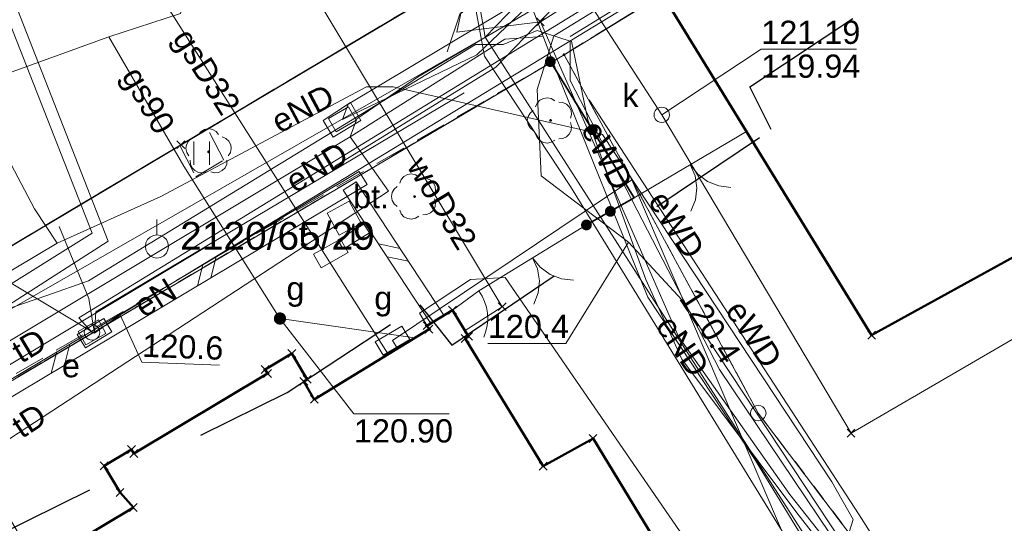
# Model space of a CAD drawing. Extents: x 6472695 to 6473494, y 5822279 to 5823456.
# Tile 20 of 49: x 6472977 to 6473009, y 5822616 to 5822632. Entities that reach past the tile are written whole.
import ezdxf
from ezdxf.enums import TextEntityAlignment as Align

# ---------------------------------------------------------------- set-up
doc = ezdxf.new("R2010")
doc.units = 0
for name, pattern in [('PRZER1-1', [1, 0.5, -0.5]), ('PRZER2-1', [1.5, 1, -0.5]), ('PRZER3-1', [2, 1.5, -0.5])]:
    doc.linetypes.add(name, pattern=pattern)
doc.layers.get('0').update_dxf_attribs({"color": 253, "linetype": 'CONTINUOUS'})
for name, color, linetype, lineweight in [('EGBU', 253, 'CONTINUOUS', 50), ('EGDE', 253, 'CONTINUOUS', 18), ('EGPG', 253, 'CONTINUOUS', 18), ('EGUG', 253, 'CONTINUOUS', 18), ('GSPPPK', 253, 'CONTINUOUS', 18), ('GSPPPK_O', 253, 'CONTINUOUS', 18), ('GSPPRB', 253, 'CONTINUOUS', 18), ('GUPPRZ_O', 253, 'CONTINUOUS', 18), ('OTDN', 253, 'CONTINUOUS', 18), ('OTKC', 253, 'CONTINUOUS', 18), ('OTKJ', 7, 'CONTINUOUS', 30), ('OTKK', 7, 'CONTINUOUS', 30), ('OTKU', 253, 'CONTINUOUS', 18), ('OTKU_O', 253, 'CONTINUOUS', 18), ('OTOB', 253, 'CONTINUOUS', 18), ('OTOF', 253, 'CONTINUOUS', 18), ('OTOO', 253, 'CONTINUOUS', 35), ('OTZL', 253, 'CONTINUOUS', 18), ('OTZT', 253, 'CONTINUOUS', 18), ('SUEP', 253, 'CONTINUOUS', 18), ('SUEP_O', 253, 'CONTINUOUS', 18), ('SUES', 253, 'CONTINUOUS', 18), ('SUES_O', 253, 'CONTINUOUS', 18), ('SUGP', 253, 'CONTINUOUS', 18), ('SUGP_O', 253, 'CONTINUOUS', 18), ('SUGS', 253, 'CONTINUOUS', 18), ('SUGS_O', 253, 'CONTINUOUS', 18), ('SUGW', 253, 'CONTINUOUS', 18), ('SUGW_O', 253, 'CONTINUOUS', 18), ('SUKP', 253, 'CONTINUOUS', 18), ('SUKS', 253, 'CONTINUOUS', 18), ('SUKS_O', 253, 'CONTINUOUS', 18), ('SUPK', 253, 'CONTINUOUS', 18), ('SUPW', 253, 'CONTINUOUS', 18), ('SUTP', 253, 'CONTINUOUS', 18), ('SUTP_O', 253, 'CONTINUOUS', 18), ('SUTS', 253, 'CONTINUOUS', 18), ('SUTS_O', 253, 'CONTINUOUS', 18), ('SUWP', 253, 'CONTINUOUS', 18), ('SUWP_O', 253, 'CONTINUOUS', 18)]:
    doc.layers.add(name, color=color, linetype=linetype, lineweight=lineweight)
doc.styles.add('Arial', font='Arial')

# ---------------------------------------------------------------- blocks, each defined once
blk = doc.blocks.new('D_GSPPPK1')
at = {"color": 0}
blk.add_lwpolyline([(0, 0.875), (0, 0.375)], dxfattribs=at)
blk.add_lwpolyline([(0, 0.375), (0.115881, 0.356646), (0.220419, 0.303381), (0.303381, 0.220419), (0.356646, 0.115881), (0.375, 0), (0.356646, -0.115881), (0.303381, -0.220419), (0.220419, -0.303381), (0.115881, -0.356646), (0, -0.375), (-0.115881, -0.356646), (-0.220419, -0.303381), (-0.303381, -0.220419), (-0.356646, -0.115881), (-0.375, 0), (-0.356646, 0.115881), (-0.303381, 0.220419), (-0.220419, 0.303381), (-0.115881, 0.356646)], close=True, dxfattribs=at)
blk = doc.blocks.new('D_GSPPRB0')
at = {"color": 0, "lineweight": 18}
for points in [[(-0.12726, -0.12726), (0.12726, 0.12726)], [(-0.12726, 0.12726), (0.12726, -0.12726)]]:
    blk.add_lwpolyline(points, dxfattribs=at)
blk = doc.blocks.new('D_GUPGZA1')
blk.add_hatch(color=0).paths.add_polyline_path([(-0.2, 0), (-0.193185, -0.051764), (-0.173205, -0.1), (-0.141421, -0.141421), (-0.1, -0.173205), (-0.051764, -0.193185), (0, -0.2), (0.051764, -0.193185), (0.1, -0.173205), (0.141421, -0.141421), (0.173205, -0.1), (0.193185, -0.051764), (0.2, 0), (0.193185, 0.051764), (0.173205, 0.1), (0.141421, 0.141421), (0.1, 0.173205), (0.051764, 0.193185), (0, 0.2), (-0.051764, 0.193185), (-0.1, 0.173205), (-0.141421, 0.141421), (-0.173205, 0.1), (-0.193185, 0.051764)])
blk = doc.blocks.new('D_GSPRDL1')
blk.add_hatch(color=0).paths.add_polyline_path([(0, -0.045), (0.013906, -0.042798), (0.02645, -0.036406), (0.036406, -0.02645), (0.042798, -0.013906), (0.045, 0), (0.042798, 0.013906), (0.036406, 0.02645), (0.02645, 0.036406), (0.013906, 0.042798), (0, 0.045), (-0.013906, 0.042798), (-0.02645, 0.036406), (-0.036406, 0.02645), (-0.042798, 0.013906), (-0.045, 0), (-0.042798, -0.013906), (-0.036406, -0.02645), (-0.02645, -0.036406), (-0.013906, -0.042798)])
at = {"color": 0}
for points in [[(-0.324277, 0.563333), (-0.240553, 0.662679), (-0.127956, 0.727494), (0, 0.75), (0.127956, 0.727494), (0.240553, 0.662679), (0.324277, 0.563333)], [(-0.635969, -0.134326), (-0.70458, -0.024001), (-0.731429, 0.103115), (-0.713292, 0.231763), (-0.652348, 0.346501), (-0.55591, 0.433559), (-0.435555, 0.482485)], [(0.435555, 0.482485), (0.55591, 0.433559), (0.652348, 0.346501), (0.713292, 0.231763), (0.731429, 0.103115), (0.70458, -0.024001), (0.635969, -0.134326)], [(-0.068773, -0.646351), (-0.194901, -0.677512), (-0.324092, -0.663766), (-0.440839, -0.606763), (-0.531129, -0.513345), (-0.584125, -0.394725), (-0.593465, -0.265141)], [(0.593465, -0.265141), (0.584125, -0.394725), (0.531129, -0.513345), (0.440839, -0.606763), (0.324092, -0.663766), (0.194901, -0.677512), (0.068773, -0.646351)]]:
    blk.add_lwpolyline(points, dxfattribs=at)
blk = doc.blocks.new('D_GUPKSD1_1')
at = {"color": 0}
blk.add_lwpolyline([(0, 0.25), (0.064705, 0.241481), (0.125, 0.216506), (0.176777, 0.176777), (0.216506, 0.125), (0.241481, 0.064705), (0.25, 0), (0.241481, -0.064705), (0.216506, -0.125), (0.176777, -0.176777), (0.125, -0.216506), (0.064705, -0.241481), (0, -0.25), (-0.064705, -0.241481), (-0.125, -0.216506), (-0.176777, -0.176777), (-0.216506, -0.125), (-0.241481, -0.064705), (-0.25, 0), (-0.241481, 0.064705), (-0.216506, 0.125), (-0.176777, 0.176777), (-0.125, 0.216506), (-0.064705, 0.241481)], close=True, dxfattribs=at)
blk = doc.blocks.new('D_GUPIWZ1_3')
at = {"color": 0}
blk.add_lwpolyline([(0.375, -0.25), (-0.375, -0.25), (-0.375, 0.25), (0.375, 0.25)], close=True, dxfattribs=at)
blk = doc.blocks.new('D_GUPIKP1_1')
at = {"color": 0}
blk.add_lwpolyline([(0, 0.25), (0.064705, 0.241481), (0.125, 0.216506), (0.176777, 0.176777), (0.216506, 0.125), (0.241481, 0.064705), (0.25, 0), (0.241481, -0.064705), (0.216506, -0.125), (0.176777, -0.176777), (0.125, -0.216506), (0.064705, -0.241481), (0, -0.25), (-0.064705, -0.241481), (-0.125, -0.216506), (-0.176777, -0.176777), (-0.216506, -0.125), (-0.241481, -0.064705), (-0.25, 0), (-0.241481, 0.064705), (-0.216506, 0.125), (-0.176777, 0.176777), (-0.125, 0.216506), (-0.064705, 0.241481)], close=True, dxfattribs=at)
blk = doc.blocks.new('D_GUPESE1')
at = {"color": 0}
blk.add_lwpolyline([(-0.5, -0.25), (-0.5, 0.25), (0.5, 0.25), (0.5, -0.25)], close=True, dxfattribs=at)
blk = doc.blocks.new('D_GEPPGD1_2')
blk.add_hatch(color=0).paths.add_polyline_path([(0, -0.045), (0.013906, -0.042798), (0.02645, -0.036406), (0.036406, -0.02645), (0.042798, -0.013906), (0.045, 0), (0.042798, 0.013906), (0.036406, 0.02645), (0.02645, 0.036406), (0.013906, 0.042798), (0, 0.045), (-0.013906, 0.042798), (-0.02645, 0.036406), (-0.036406, 0.02645), (-0.042798, 0.013906), (-0.045, 0), (-0.042798, -0.013906), (-0.036406, -0.02645), (-0.02645, -0.036406), (-0.013906, -0.042798)])
blk = doc.blocks.new('D_GEPPGD1_1')
at = {"color": 0}
blk.add_lwpolyline([(0, 0.25), (0.077254, 0.237764), (0.146946, 0.202254), (0.202254, 0.146946), (0.237764, 0.077254), (0.25, 0), (0.237764, -0.077254), (0.202254, -0.146946), (0.146946, -0.202254), (0.077254, -0.237764), (0, -0.25), (-0.077254, -0.237764), (-0.146946, -0.202254), (-0.202254, -0.146946), (-0.237764, -0.077254), (-0.25, 0), (-0.237764, 0.077254), (-0.202254, 0.146946), (-0.146946, 0.202254), (-0.077254, 0.237764)], close=True, dxfattribs=at)
blk = doc.blocks.new('D_GUPTSZ1')
at = {"color": 0}
blk.add_lwpolyline([(-0.5, -0.25), (-0.5, 0.25), (0.5, 0.25), (0.5, -0.25)], close=True, dxfattribs=at)
blk = doc.blocks.new('D_GUPGSG1')
at = {"color": 0}
blk.add_lwpolyline([(-0.5, -0.25), (-0.5, 0.25), (0.5, 0.25), (0.5, -0.25)], close=True, dxfattribs=at)
blk = doc.blocks.new('D_ODTN_1')
at = {"color": 0}
for points in [[(-0.5, -0.25), (0, 0.25)], [(0, -0.25), (0.5, 0.25)]]:
    blk.add_lwpolyline(points, dxfattribs=at)
blk = doc.blocks.new('D_GSLDSO2')
at = {"color": 0}
blk.add_lwpolyline([(0, 0.25), (0, -0.25)], dxfattribs=at)
blk = doc.blocks.new('D_GSLKFU1')
at = {"color": 0}
blk.add_lwpolyline([(0, 0), (-0.012833, -0.195789), (-0.051111, -0.388229), (-0.114181, -0.574025), (-0.200962, -0.75), (-0.30997, -0.913142), (-0.43934, -1.06066), (-0.586858, -1.19003), (-0.75, -1.299038)], dxfattribs=at)
blk = doc.blocks.new('D_GSLKBR1')
at = {"color": 0}
for points in [[(1.299038, 0.75), (1.06066, 0.43934), (0.75, 0.200962), (0.388229, 0.051111), (0, 0)], [(0, 0), (0.388229, -0.051111), (0.75, -0.200962), (1.06066, -0.43934), (1.299038, -0.75)]]:
    blk.add_lwpolyline(points, dxfattribs=at)
blk = doc.blocks.new('D_KOLO')
blk.add_hatch(color=0).paths.add_polyline_path([(-0.175, 0), (-0.169037, -0.045293), (-0.151554, -0.0875), (-0.123744, -0.123744), (-0.0875, -0.151554), (-0.045293, -0.169037), (0, -0.175), (0.045293, -0.169037), (0.0875, -0.151554), (0.123744, -0.123744), (0.151554, -0.0875), (0.169037, -0.045293), (0.175, 0), (0.169037, 0.045293), (0.151554, 0.0875), (0.123744, 0.123744), (0.0875, 0.151554), (0.045293, 0.169037), (0, 0.175), (-0.045293, 0.169037), (-0.0875, 0.151554), (-0.123744, 0.123744), (-0.151554, 0.0875), (-0.169037, 0.045293)])
blk = doc.blocks.new('D_GSLKOG1')
blk.add_hatch(color=0).paths.add_polyline_path([(-0.175, 0), (-0.169037, -0.045293), (-0.151554, -0.0875), (-0.123744, -0.123744), (-0.0875, -0.151554), (-0.045293, -0.169037), (0, -0.175), (0.045293, -0.169037), (0.0875, -0.151554), (0.123744, -0.123744), (0.151554, -0.0875), (0.169037, -0.045293), (0.175, 0), (0.169037, 0.045293), (0.151554, 0.0875), (0.123744, 0.123744), (0.0875, 0.151554), (0.045293, 0.169037), (0, 0.175), (-0.045293, 0.169037), (-0.0875, 0.151554), (-0.123744, 0.123744), (-0.151554, 0.0875), (-0.169037, 0.045293)])
blk = doc.blocks.new('D_GSSUTR1')
at = {"color": 0}
for points in [[(-0.25666, 0.36165), (-0.25666, -0.38835)], [(0.24334, -0.38835), (0.24334, 0.36165)]]:
    blk.add_lwpolyline(points, dxfattribs=at)

msp = doc.modelspace()

# ---------------------------------------------------------------- linework, layer by layer
at = {"linetype": 'PRZER1-1', "ltscale": 8}
msp.add_lwpolyline([(6472867.427, 5822584.768), (6472899.009, 5822582.347), (6472904.485, 5822578.253), (6472918.602, 5822584.949), (6472931.947, 5822596.048), (6472961.416, 5822608.307), (6472985.727, 5822620.307), (6472990.013, 5822623.143), (6472991.048, 5822621.843), (6473001.374, 5822628.822), (6473000.679, 5822630.199), (6473029.761, 5822649.439)], dxfattribs=at)
at = {"layer": 'EGBU', "linetype": 'Continuous'}
for points in [[(6473009.863, 5822625.051), (6473004.621, 5822622.162), (6472998.113, 5822632.757), (6473009.364, 5822639.678)], [(6472977.014, 5822614.35), (6472980.754, 5822616.592), (6472980.323, 5822617.079), (6472979.809, 5822617.937), (6472980.694, 5822618.467), (6472980.771, 5822618.339), (6472985.094, 5822620.926), (6472985.017, 5822621.054), (6472985.876, 5822621.569), (6472986.374, 5822620.736), (6472986.263, 5822620.67), (6472986.603, 5822620.089), (6472990.313, 5822622.36), (6472990.245, 5822622.471), (6472991.072, 5822622.977), (6472991.593, 5822622.127), (6472991.482, 5822622.059), (6472994, 5822617.929), (6472995.613, 5822618.82), (6472999.564, 5822612.327)]]:
    msp.add_lwpolyline(points, dxfattribs=at)
at = {"layer": 'EGDE', "linetype": 'Continuous'}
msp.add_lwpolyline([(6473011.915, 5822641.833), (6472997.849, 5822633.187), (6472994.678, 5822631.238), (6472973.906, 5822618.979), (6472973.831, 5822619.097), (6472968.751, 5822616.055), (6472942.484, 5822600.286), (6472971.555, 5822639.699), (6472993.586, 5822651.164), (6472997.964, 5822653.729), (6473019.754, 5822666.385)], dxfattribs=at)
for points in [[(6473047.62, 5822580.098), (6473029.307, 5822589.73), (6473028.6, 5822588.997), (6473019.37, 5822598.142), (6473009.691, 5822608.108), (6473000.956, 5822619.644), (6472994.678, 5822631.238), (6472997.849, 5822633.187), (6473011.915, 5822641.833), (6473014.388, 5822643.352), (6473018.921, 5822636.103), (6473033.656, 5822624.208), (6473033.738, 5822624.308), (6473042.298, 5822616.984), (6473064.637, 5822606.669), (6473061.191, 5822599.206)], [(6472994.678, 5822631.238), (6473000.956, 5822619.644), (6473009.691, 5822608.108), (6473019.37, 5822598.142), (6473013.14, 5822591.87), (6473003.92, 5822581.7), (6472999.145, 5822576.885), (6472995.821, 5822580.213), (6472989.532, 5822585.718), (6472987.77, 5822588.918), (6472982.779, 5822595.159), (6472980.207, 5822598.39), (6472968.751, 5822616.055), (6472973.831, 5822619.097), (6472973.906, 5822618.979)]]:
    msp.add_lwpolyline(points, close=True, dxfattribs=at)
at = {"layer": 'EGUG', "linetype": 'PRZER1-1'}
for points in [[(6473108.815, 5822608.08), (6473084.61, 5822634.23), (6473083.23, 5822635.73), (6473071.09, 5822649), (6473055.67, 5822666.2), (6473053.34, 5822666.7), (6473035.52, 5822656.15), (6473025.087, 5822649.737), (6473014.388, 5822643.352), (6473011.915, 5822641.833), (6472997.849, 5822633.187), (6472994.678, 5822631.238), (6472973.906, 5822618.979), (6472973.831, 5822619.097), (6472968.751, 5822616.055), (6472942.484, 5822600.286), (6472934.635, 5822590.138), (6472910.451, 5822558.58), (6472910.149, 5822558.143), (6472910.21, 5822557.985), (6472886.117, 5822525.173)], [(6473010.104, 5822565.909), (6472999.145, 5822576.885), (6472995.821, 5822580.213), (6472989.532, 5822585.718), (6472987.77, 5822588.918), (6472982.779, 5822595.159), (6472980.207, 5822598.39), (6472968.751, 5822616.055), (6472973.831, 5822619.097), (6472973.906, 5822618.979), (6472994.678, 5822631.238), (6473000.956, 5822619.644), (6473009.691, 5822608.108)]]:
    msp.add_lwpolyline(points, dxfattribs=at)
msp.add_lwpolyline([(6473053.34, 5822666.7), (6473055.67, 5822666.2), (6473071.09, 5822649), (6473083.23, 5822635.73), (6473079.774, 5822633.034), (6473077.99, 5822629.57), (6473075.41, 5822624.54), (6473073.4, 5822620.62), (6473071.78, 5822618.11), (6473067.005, 5822611.875), (6473064.637, 5822606.669), (6473061.191, 5822599.206), (6473047.62, 5822580.098), (6473029.307, 5822589.73), (6473028.6, 5822588.997), (6473019.37, 5822598.142), (6473009.691, 5822608.108), (6473000.956, 5822619.644), (6472994.678, 5822631.238), (6472997.849, 5822633.187), (6473011.915, 5822641.833), (6473014.388, 5822643.352), (6473025.087, 5822649.737), (6473035.52, 5822656.15)], close=True, dxfattribs=at)
at = {"layer": 'GUPPRZ_O', "linetype": 'Continuous', "flags": 128}
for points in [[(6472997.837, 5822629.292), (6473001.052, 5822631.415), (6473004.132, 5822631.415)], [(6472996.763, 5822625.17), (6472994.733, 5822621.9), (6472992.213, 5822621.9)], [(6472980.33, 5822622.82), (6472981.024, 5822621.296), (6472983.542, 5822621.198)], [(6472985.494, 5822622.703), (6472987.884, 5822619.616), (6472990.964, 5822619.616)]]:
    msp.add_lwpolyline(points, dxfattribs=at)
at = {"layer": 'OTDN', "linetype": 'Continuous'}
for points in [[(6472973.255, 5822618.637), (6472973.654, 5822618.866), (6472987.621, 5822627.204), (6472988.051, 5822627.464)], [(6472973.505, 5822618.203), (6472973.906, 5822618.434), (6472987.879, 5822626.776), (6472988.309, 5822627.036)], [(6472990.789, 5822622.817), (6472987.959, 5822627.127)], [(6472990.371, 5822622.543), (6472987.541, 5822626.853)]]:
    msp.add_lwpolyline(points, dxfattribs=at)
at = {"layer": 'OTKC', "linetype": 'PRZER2-1'}
msp.add_lwpolyline([(6472937.596, 5822600.436, -0.065839), (6472940.367, 5822603.241), (6472941.345, 5822603.938), (6472941.883, 5822602.934), (6472942.775, 5822603.511), (6472942.198, 5822604.46), (6472942.419, 5822604.581), (6472949.506, 5822608.795), (6472958.65, 5822614.291), (6472962.441, 5822616.492), (6472982.258, 5822628.305), (6472982.776, 5822627.291), (6472983.681, 5822627.829), (6472983.156, 5822628.84), (6472995.098, 5822635.942), (6473009.318, 5822644.456)], format="xyb", dxfattribs=at)
msp.add_lwpolyline([(6473009.102, 5822640.104), (6472997.849, 5822633.187), (6472994.678, 5822631.238), (6472973.831, 5822619.097), (6472972.5, 5822618.287), (6472972.184, 5822618.111), (6472971.772, 5822617.864), (6472971.686, 5822617.813), (6472969.052, 5822616.235), (6472968.751, 5822616.055), (6472965.776, 5822614.268), (6472942.484, 5822600.286)], dxfattribs=at)
at = {"layer": 'OTKJ', "linetype": 'PRZER3-1'}
msp.add_lwpolyline([(6472942.419, 5822604.581), (6472949.506, 5822608.795), (6472958.65, 5822614.291), (6472962.441, 5822616.492), (6472982.292, 5822628.326), (6472995.098, 5822635.942), (6473013.395, 5822646.898), (6473027.928, 5822655.579), (6473039.589, 5822662.547), (6473046.841, 5822666.93), (6473047.756, 5822667.482), (6473049.47, 5822668.518), (6473053.055, 5822670.518)], dxfattribs=at)
at = {"layer": 'OTKK', "linetype": 'Continuous'}
msp.add_lwpolyline([(6472895.485, 5822539), (6472900.083, 5822545.118), (6472902.654, 5822548.531), (6472903.596, 5822549.909), (6472905.187, 5822552.753), (6472907.003, 5822556.724), (6472908.014, 5822558.709), (6472908.772, 5822560.234), (6472913.202, 5822567.47), (6472916.456, 5822572.711), (6472917.341, 5822573.91), (6472922.255, 5822580.324), (6472928.663, 5822588.855), (6472935.926, 5822598.319, -0.017534), (6472937.596, 5822600.436, -0.10701), (6472942.419, 5822604.581), (6472949.506, 5822608.795), (6472958.65, 5822614.291), (6472962.441, 5822616.492), (6472982.292, 5822628.326), (6472995.098, 5822635.942), (6473013.395, 5822646.898)], format="xyb", dxfattribs=at)
at = {"layer": 'OTKU', "linetype": 'PRZER3-1'}
msp.add_lwpolyline([(6472987.02, 5822626.11), (6472987.73, 5822626.5), (6472988.12, 5822625.79), (6472987.41, 5822625.4)], close=True, dxfattribs=at)
at = {"layer": 'OTOB', "linetype": 'Continuous'}
for points in [[(6472996.947, 5822626.608), (6473000.571, 5822628.755)], [(6472991.922, 5822623.597), (6472995.401, 5822625.731)]]:
    msp.add_lwpolyline(points, dxfattribs=at)
at = {"layer": 'OTOF', "linetype": 'Continuous'}
msp.add_lwpolyline([(6472991.072, 5822622.977), (6472991.922, 5822623.597)], dxfattribs=at)
at = {"layer": 'OTOO', "linetype": 'Continuous'}
msp.add_lwpolyline([(6472995.401, 5822625.731), (6472996.947, 5822626.608), (6472994.234, 5822631.014)], dxfattribs=at)
at = {"layer": 'OTZT', "linetype": 'PRZER2-1'}
msp.add_lwpolyline([(6472982.258, 5822628.305), (6472982.776, 5822627.291), (6472983.681, 5822627.829), (6472983.156, 5822628.84)], close=True, dxfattribs=at)
at = {"layer": 'SUEP', "linetype": 'Continuous'}
for points in [[(6472932.32, 5822921.092), (6472937.477, 5822895.528), (6472941.528, 5822875.051), (6472953.432, 5822818.486), (6472964.766, 5822765.08), (6472976.973, 5822707.351), (6472988.372, 5822655.812), (6472991.479, 5822646.772), (6472996.793, 5822637.16), (6472991.463, 5822633.139), (6472991.208, 5822631.963), (6472993.911, 5822632.301)], [(6472993.911, 5822632.301), (6472998.807, 5822635.413), (6473057.638, 5822670.066), (6473099.197, 5822688.721), (6473106.244, 5822691.956), (6473126.602, 5822699.398), (6473162.643, 5822712.667), (6473192.895, 5822723.708)], [(6473022.21, 5822589.628), (6473023.707, 5822591.22), (6473023.594, 5822592.132), (6473023.1, 5822592.501), (6473020.953, 5822593.21), (6473018.167, 5822595.682), (6473013.214, 5822601.004), (6472998.489, 5822623.308), (6472996.763, 5822625.17), (6472993.942, 5822627.322), (6472993.813, 5822630.115), (6472994.345, 5822631.846), (6472997.481, 5822633.779), (6473013.982, 5822644.038), (6473035.17, 5822656.763), (6473052.966, 5822667.279), (6473067.934, 5822673.576), (6473073.73, 5822677.641), (6473104.941, 5822690.962), (6473138.032, 5822703.208), (6473150.388, 5822707.783), (6473160.925, 5822711.85)], [(6472976.98, 5822707.491), (6472986.592, 5822663.304), (6472988.419, 5822655.305), (6472991.746, 5822645.813), (6472996.694, 5822636.606), (6472991.303, 5822632.545), (6472990.897, 5822631.33)], [(6472962.587, 5822697.034), (6472967.033, 5822672.453), (6472968.46, 5822664.919), (6472969.052, 5822664.781), (6472969.289, 5822664.426), (6472970.789, 5822658.85), (6472972.123, 5822651.2), (6472972.546, 5822648.035), (6472967.763, 5822638.134), (6472970.004, 5822634.817), (6472974.462, 5822623.554), (6472975.851, 5822622.475), (6472992.124, 5822631.805)], [(6472987.259, 5822627.619), (6472992.477, 5822630.832), (6472997.469, 5822636.022), (6473006.497, 5822641.371), (6473015.76, 5822646.924), (6473025.383, 5822652.705), (6473026.489, 5822653.383), (6473026.257, 5822653.821), (6473026.489, 5822653.383), (6473031.822, 5822656.65), (6473048.6, 5822666.826), (6473051.822, 5822668.837), (6473052.38, 5822668.837), (6473052.676, 5822669.23), (6473052.567, 5822669.561)], [(6473019.341, 5822588.75), (6473017.514, 5822590.471), (6473017.41, 5822593.943), (6473018.036, 5822595.302), (6473017.862, 5822597.351), (6473016.576, 5822598.323), (6473014.735, 5822598.01), (6473011.989, 5822602.246), (6473008.199, 5822607.849), (6473004.69, 5822611.842), (6473000.83, 5822618.17), (6472997.387, 5822623.389), (6472994.467, 5822630.621), (6472993.284, 5822633.719), (6472991.964, 5822638.683), (6472990.189, 5822645.435), (6472987.156, 5822658.731)], [(6472987.156, 5822658.731), (6472989.184, 5822648.032), (6472991.525, 5822634.336), (6472992.106, 5822631.193), (6472994.883, 5822626.979), (6473009.445, 5822603.256), (6473015.308, 5822594.118), (6473015.536, 5822589.462), (6473022.393, 5822582.376), (6473026.719, 5822586.167), (6473028.11, 5822586.572), (6473030.792, 5822586.572), (6473032.613, 5822586.546), (6473035.396, 5822584.246), (6473042.035, 5822578.848), (6473043.983, 5822576.396), (6473060.746, 5822565.133)], [(6472987.407, 5822658.811), (6472989.826, 5822645.015), (6472992.124, 5822631.805)], [(6472992.124, 5822631.805), (6472993.553, 5822633.277), (6472987.407, 5822658.811)], [(6472979.5, 5822622.23), (6472980.33, 5822622.82), (6472997.393, 5822633.224), (6472997.019, 5822635.958), (6472999.719, 5822637.502), (6472999.614, 5822637.672), (6472999.719, 5822637.502), (6473001.672, 5822638.914)], [(6473005.703, 5822637.426), (6473005.389, 5822637.937), (6473003.446, 5822637.094), (6472994.874, 5822631.821)], [(6472972.293, 5822636.256), (6472977.564, 5822626.252), (6472978.296, 5822625.139)], [(6472993.911, 5822632.301), (6472998.375, 5822622.122), (6473001.974, 5822617.008), (6473013.035, 5822603.021), (6473011.349, 5822601.081), (6473011.491, 5822599.649), (6473013.466, 5822599.56), (6473015.04, 5822600.636), (6473018.051, 5822594.473), (6473018.383, 5822591.184), (6473019.994, 5822589.409)], [(6472994.87, 5822631.673), (6472993.809, 5822632.015), (6472992.707, 5822631.568), (6472991.811, 5822631.568), (6472979.305, 5822623.927), (6472977.962, 5822623.445), (6472975.344, 5822622.55), (6472972.105, 5822621.002), (6472962.346, 5822614.967), (6472958.415, 5822612.517), (6472956.348, 5822610.556), (6472951.352, 5822608.318), (6472950.208, 5822607.941), (6472949.831, 5822606.966), (6472944.763, 5822603.898), (6472941.766, 5822602.039), (6472940.319, 5822601.523), (6472935.011, 5822594.665), (6472933.22, 5822593.357), (6472932.414, 5822592.876), (6472932.078, 5822591.456), (6472930.319, 5822588.969), (6472925.53, 5822583.187), (6472918.337, 5822574.318)], [(6473017.778, 5822597.127), (6473017.756, 5822597.694), (6473016.733, 5822598.817), (6473014.768, 5822598.624), (6473008.248, 5822608.045), (6473004.426, 5822612.628), (6472992.124, 5822631.805)], [(6473019.625, 5822589.037), (6473018.204, 5822590.456), (6473017.973, 5822593.543), (6473017.316, 5822594.315), (6473017.355, 5822595.665), (6473017.355, 5822596.012), (6473013.879, 5822599.716), (6473008.238, 5822608.066), (6473003.292, 5822615.718), (6472999.7, 5822621.05), (6472994.87, 5822630.4), (6472994.87, 5822631.673)], [(6473020.258, 5822589.676), (6473018.68, 5822591.314), (6473018.496, 5822595.053), (6473018.404, 5822595.972), (6473017.453, 5822597.505), (6473016.164, 5822597.781), (6473014.998, 5822599.896), (6473013.526, 5822598.976), (6473011.623, 5822599.007), (6473011.347, 5822600.294), (6473013.188, 5822602.348), (6473010.762, 5822605.427), (6473005.422, 5822612.299), (6473002.198, 5822616.416), (6472998.483, 5822621.39), (6472997.317, 5822623.97), (6472995.445, 5822629.126), (6472994.923, 5822631.676)], [(6472995.922, 5822628.655), (6472989.157, 5822630.196), (6472988.296, 5822630.196), (6472981.647, 5822626.651), (6472978.296, 5822625.139)], [(6472979.5, 5822622.23), (6472979.539, 5822622.92), (6472991.447, 5822630.006)], [(6472995.488, 5822629.782), (6473004.216, 5822616.355), (6473008.66, 5822609.352), (6473008.471, 5822607.484), (6473012.681, 5822601.388), (6473015.848, 5822598.301), (6473016.427, 5822597.838), (6473018.435, 5822597.414), (6473018.667, 5822597.067), (6473018.667, 5822595.986), (6473019.132, 5822594.7), (6473019.132, 5822593.195), (6473019.248, 5822592.462), (6473019.171, 5822591.806), (6473018.901, 5822591.189), (6473020.183, 5822589.6)], [(6472995.922, 5822628.655), (6473003.334, 5822617.425), (6473004.021, 5822616.2), (6473003.776, 5822615.415), (6473006.964, 5822610.775), (6473012.181, 5822603.095), (6473015.177, 5822599.806), (6473016.746, 5822597.804), (6473017.761, 5822596.373), (6473016.892, 5822595.36), (6473017.013, 5822594.444), (6473017.519, 5822593.6), (6473017.761, 5822590.414), (6473019.324, 5822588.767)], [(6472978.351, 5822625.682), (6472979.316, 5822623.35), (6472979.5, 5822622.23)], [(6472978.296, 5822625.139), (6472974.998, 5822623.174), (6472974.173, 5822623.994)], [(6472928.547, 5822586.628), (6472932.341, 5822591.912), (6472932.414, 5822592.876), (6472935.026, 5822594.892), (6472939.639, 5822601.184), (6472940.53, 5822602.139), (6472941.755, 5822602.473), (6472949.65, 5822607.387), (6472950.079, 5822607.936), (6472950.473, 5822608.639), (6472955.925, 5822610.921), (6472958.394, 5822613.219), (6472972.503, 5822621.743), (6472976.081, 5822623.443), (6472976.75, 5822623.884), (6472979.5, 5822622.23)]]:
    msp.add_lwpolyline(points, dxfattribs=at)
at = {"layer": 'SUGP', "linetype": 'Continuous'}
for points in [[(6472914.378, 5822607.526), (6472953.165, 5822622.116), (6472979.966, 5822631.813), (6472982.28, 5822632.57), (6472985.408, 5822641.071), (6472999.454, 5822649.641), (6473016.449, 5822659.714), (6473037.145, 5822671.886), (6473044.558, 5822676.253), (6473045.511, 5822676.808)], [(6472980.314, 5822635.225), (6472988.995, 5822621.553)], [(6472979.966, 5822631.813), (6472982.382, 5822627.63)], [(6472979.966, 5822631.813), (6472982.382, 5822627.63), (6472985.494, 5822622.703), (6472989.857, 5822622.081)], [(6472982.382, 5822627.63), (6472985.494, 5822622.703), (6472989.857, 5822622.081)], [(6472989.29, 5822621.733), (6472989.133, 5822621.989), (6472996.869, 5822627.192), (6473008.716, 5822599.43), (6473009.68, 5822597.443), (6473010.835, 5822576.43), (6473016.749, 5822570.342)], [(6472990.313, 5822622.36), (6472990, 5822622.872), (6472991.657, 5822623.963), (6472992.773, 5822624.033), (6473001.874, 5822610.788), (6473007.86, 5822600.852), (6473007.089, 5822600.388)]]:
    msp.add_lwpolyline(points, dxfattribs=at)
at = {"layer": 'SUKP', "linetype": 'Continuous'}
for points in [[(6472997.837, 5822629.292), (6472992.339, 5822637.794)], [(6473028.669, 5822617.821), (6473015.678, 5822625.825), (6473003.955, 5822618.996), (6472997.837, 5822629.292)]]:
    msp.add_lwpolyline(points, dxfattribs=at)
at = {"layer": 'SUPK', "linetype": 'Continuous'}
msp.add_lwpolyline([(6472986.895, 5822629.11), (6472987.211, 5822628.573), (6472988.111, 5822629.11), (6472987.772, 5822629.69)], close=True, dxfattribs=at)
at = {"layer": 'SUTP', "linetype": 'Continuous'}
for points in [[(6473036.309, 5822681.429), (6473037.965, 5822674.006), (6473043.324, 5822663.926), (6472997.048, 5822636.206), (6472991.863, 5822631.238), (6472987.512, 5822629.146)], [(6473070.062, 5822677.41), (6473058.541, 5822671.071), (6473055.986, 5822669.742), (6473046.956, 5822664.785), (6473029.55, 5822654.091), (6473021.021, 5822649.015), (6473004.863, 5822639.396), (6472998.147, 5822635.34), (6472989.97, 5822630.535), (6472987.98, 5822629.164), (6472987.768, 5822628.586)], [(6473055.986, 5822669.742), (6473043.386, 5822662.967), (6472987.697, 5822629.64), (6472987.512, 5822629.146)], [(6473056.406, 5822667.374), (6473053.546, 5822667.364), (6473043.68, 5822662.225), (6473021.393, 5822648.734), (6472978.992, 5822622.727), (6472979.419, 5822622.255)], [(6472919.739, 5822573.488), (6472939.907, 5822601.378), (6472960.252, 5822613.474), (6472979.418, 5822625.463), (6472975.183, 5822636.248), (6472974.574, 5822639.003)], [(6472940.218, 5822601.044), (6472949.764, 5822606.607), (6472956.454, 5822610.415), (6472960.561, 5822612.917), (6472966.504, 5822616.763), (6472973.641, 5822621.166), (6472979.937, 5822625.206), (6472975.64, 5822636.181), (6472975.235, 5822638.733), (6472958.427, 5822630.453)], [(6472987.768, 5822628.586), (6472992.761, 5822631.737), (6472993.969, 5822631.828)], [(6472940.294, 5822600.287), (6472941.445, 5822601.32), (6472963.999, 5822614.34), (6472987.768, 5822628.586)], [(6472987.768, 5822628.586), (6472989.006, 5822626.824), (6472975.653, 5822618.096), (6472977.648, 5822614.73)], [(6472983.052, 5822624.993), (6472967.396, 5822615.597), (6472959.898, 5822611.121), (6472948.983, 5822605.134), (6472942.426, 5822601.27), (6472937.616, 5822594.764), (6472932.142, 5822587.627), (6472925.822, 5822579.585), (6472919.623, 5822571.577), (6472914.148, 5822564.705), (6472910.118, 5822559.642)]]:
    msp.add_lwpolyline(points, dxfattribs=at)
at = {"layer": 'SUTS', "linetype": 'Continuous'}
msp.add_lwpolyline([(6472987.36, 5822625.24), (6472988.21, 5822625.76), (6472988.39, 5822625.47), (6472987.54, 5822624.95)], close=True, dxfattribs=at)
at = {"layer": 'SUWP', "linetype": 'Continuous'}
msp.add_lwpolyline([(6472991.48, 5822622.312), (6472992.674, 5822623.085), (6472984.831, 5822636.147)], dxfattribs=at)

# ---------------------------------------------------------------- block references
at = {"layer": 'EGPG', "linetype": 'Continuous'}
for name, p in [('D_GEPPGD1_2', (6472994.678, 5822631.238)), ('D_GEPPGD1_1', (6473000.956, 5822619.644))]:
    msp.add_blockref(name, p, dxfattribs=at)
at = {"layer": 'GSPPPK', "linetype": 'Continuous'}
msp.add_blockref('D_GSPPPK1', (6472981.517, 5822625.036), dxfattribs=at)
at = {"layer": 'GSPPRB', "linetype": 'Continuous'}
for p in [(6472993.911, 5822632.301), (6472982.292, 5822628.326), (6472992.674, 5822623.085), (6472991.072, 5822622.977), (6472990.245, 5822622.471), (6472990.313, 5822622.36), (6472991.593, 5822622.127), (6473004.621, 5822622.162), (6472991.482, 5822622.059), (6472985.876, 5822621.569), (6472985.017, 5822621.054), (6472985.094, 5822620.926), (6472986.263, 5822620.67), (6472986.374, 5822620.736), (6472986.603, 5822620.089), (6473003.955, 5822618.996), (6472995.613, 5822618.82), (6472980.694, 5822618.467), (6472980.771, 5822618.339), (6472979.809, 5822617.937), (6472994, 5822617.929), (6472980.323, 5822617.079), (6472980.754, 5822616.592)]:
    msp.add_blockref('D_GSPPRB0', p, dxfattribs=at)
at = {"layer": 'OTDN', "linetype": 'Continuous'}
for name, p, rotation in [('D_GSLDSO2', (6472988.18, 5822627.25), 31.15930450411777), ('D_GSLDSO2', (6472987.75, 5822626.99), 123.2894042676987), ('D_ODTN_1', (6472989.165, 5822624.835), 123.2894042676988), ('D_ODTN_1', (6472989.165, 5822624.835), 123.2894042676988), ('D_ODTN_1', (6472983.126, 5822624.23), 30.83692935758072), ('D_ODTN_1', (6472983.126, 5822624.23), 30.83692935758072), ('D_GSLDSO2', (6472990.58, 5822622.68), 123.2894042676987), ('D_ODTN_1', (6472978.404, 5822621.41), 30.83692935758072), ('D_ODTN_1', (6472978.404, 5822621.41), 30.83692935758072)]:
    msp.add_blockref(name, p, dxfattribs=dict(at, rotation=rotation))
at = {"layer": 'OTOB', "linetype": 'Continuous'}
for p, rotation in [((6472998.759, 5822627.681), 300.644166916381), ((6472993.661, 5822624.664), 301.5247301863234)]:
    msp.add_blockref('D_GSLKBR1', p, dxfattribs=dict(at, rotation=rotation))
at = {"layer": 'OTOF', "linetype": 'Continuous', "rotation": 36.10745127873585}
msp.add_blockref('D_GSLKFU1', (6472991.922, 5822623.597), dxfattribs=at)
at = {"layer": 'OTOO', "linetype": 'Continuous'}
for name, p, rotation in [('D_GSLKOG1', (6472994.234, 5822631.014), 121.622736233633), ('D_KOLO', (6472995.59, 5822628.811), 121.622736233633), ('D_KOLO', (6472995.59, 5822628.811), 121.622736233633), ('D_KOLO', (6472996.174, 5822626.169), 29.5649579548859), ('D_KOLO', (6472996.174, 5822626.169), 29.5649579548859), ('D_GSLKOG1', (6472995.401, 5822625.731), 29.56495795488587)]:
    msp.add_blockref(name, p, dxfattribs=dict(at, rotation=rotation))
at = {"layer": 'OTZL', "linetype": 'Continuous', "rotation": 89.99999931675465}
for p in [(6472994.24, 5822629.111), (6472989.846, 5822626.649)]:
    msp.add_blockref('D_GSPRDL1', p, dxfattribs=at)
at = {"layer": 'OTZL', "linetype": 'Continuous'}
msp.add_blockref('D_GSPRDL1', (6472983.187, 5822628.095), dxfattribs=at)
at = {"layer": 'OTZT', "linetype": 'Continuous'}
msp.add_blockref('D_GSSUTR1', (6472982.969, 5822628.067), dxfattribs=at)
at = {"layer": 'SUES', "linetype": 'Continuous', "rotation": 31.22351675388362}
msp.add_blockref('D_GUPESE1', (6472979.5, 5822622.23), dxfattribs=at)
at = {"layer": 'SUGS', "linetype": 'Continuous', "rotation": 30.718738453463}
msp.add_blockref('D_GUPGSG1', (6472989.133, 5822621.989), dxfattribs=at)
at = {"layer": 'SUGW', "linetype": 'Continuous', "rotation": 37.72197729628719}
msp.add_blockref('D_GUPGZA1', (6472985.494, 5822622.703), dxfattribs=at)
at = {"layer": 'SUKS', "linetype": 'Continuous'}
msp.add_blockref('D_GUPKSD1_1', (6472997.837, 5822629.292), dxfattribs=at)
at = {"layer": 'SUPK', "linetype": 'Continuous'}
msp.add_blockref('D_GUPIKP1_1', (6472979.419, 5822622.255), dxfattribs=at)
at = {"layer": 'SUPW', "linetype": 'Continuous'}
for p, rotation in [((6472987.512, 5822629.146), 29.87654880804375), ((6472979.419, 5822622.255), 29.40676839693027)]:
    msp.add_blockref('D_GUPIWZ1_3', p, dxfattribs=dict(at, rotation=rotation))
at = {"layer": 'SUTS', "linetype": 'Continuous', "rotation": 209.3073531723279}
msp.add_blockref('D_GUPTSZ1', (6472987.14, 5822624.81), dxfattribs=at)

# ---------------------------------------------------------------- texts
at = {"layer": 'GSPPPK_O', "linetype": 'Continuous', "style": 'Arial'}
msp.add_text('2120/65/29', height=0.9, dxfattribs=at).set_placement((6472982.267, 5822624.928, 10.8))
at = {"layer": 'GUPPRZ_O', "linetype": 'Continuous', "style": 'Arial'}
for s, p in [('121.19', (6473001.052, 5822631.587, 10.8)), ('119.94', (6473001.052, 5822630.492, 10.8)), ('120.4', (6472992.213, 5822622.073, 10.8)), ('120.90', (6472987.884, 5822618.694, 10.8))]:
    msp.add_text(s, height=0.75, dxfattribs=at).set_placement(p)
for s, rotation, p in [('120.4', 303.2971, (6472998.371, 5822623.363, 10.8)), ('120.6', 357.7768, (6472981.031, 5822621.468, 10.8))]:
    msp.add_text(s, height=0.75, rotation=rotation, dxfattribs=at).set_placement(p)
at = {"layer": 'OTKU_O', "linetype": 'Continuous', "style": 'Arial'}
msp.add_text('bt.', height=0.75, dxfattribs=at).set_placement((6472988.438, 5822626.273, 10.8), align=Align.CENTER)
at = {"layer": 'SUEP_O', "linetype": 'Continuous', "style": 'Arial'}
for s, rotation, p in [('eND', 28.0651, (6472986.403, 5822629.168, 10.8)), ('eWD', 297.32, (6472995.742, 5822627.809, 10.8)), ('eND', 30.7548, (6472986.875, 5822627.278, 10.8)), ('eWD', 303.0259, (6472998.003, 5822625.536, 10.8)), ('eN', 32.1418, (6472981.658, 5822623.062, 10.8)), ('eWD', 303.4258, (6473000.506, 5822621.995, 10.8)), ('eND', 304.6863, (6472998.206, 5822621.599, 10.8))]:
    msp.add_text(s, height=0.75, rotation=rotation, dxfattribs=at).set_placement(p, align=Align.CENTER)
at = {"layer": 'SUES_O', "linetype": 'Continuous', "style": 'Arial'}
msp.add_text('e', height=0.75, dxfattribs=at).set_placement((6472979.028, 5822620.802, 10.8), align=Align.RIGHT)
at = {"layer": 'SUGP_O', "linetype": 'Continuous', "style": 'Arial'}
for s, rotation, p in [('gsD32', 302.4128, (6472982.81, 5822630.49, 10.8)), ('gs90', 300.0097, (6472980.92, 5822629.575, 10.8))]:
    msp.add_text(s, height=0.75, rotation=rotation, dxfattribs=at).set_placement(p, align=Align.CENTER)
at = {"layer": 'SUGS_O', "linetype": 'Continuous', "style": 'Arial'}
msp.add_text('g', height=0.75, dxfattribs=at).set_placement((6472989.125, 5822622.992, 10.8), align=Align.RIGHT)
at = {"layer": 'SUGW_O', "linetype": 'Continuous', "style": 'Arial'}
msp.add_text('g', height=0.75, dxfattribs=at).set_placement((6472986.285, 5822623.303, 10.8), align=Align.RIGHT)
at = {"layer": 'SUKS_O', "linetype": 'Continuous', "style": 'Arial'}
msp.add_text('k', height=0.75, dxfattribs=at).set_placement((6472997.087, 5822629.542, 10.8), align=Align.RIGHT)
at = {"layer": 'SUTP_O', "linetype": 'Continuous', "style": 'Arial'}
for rotation, p in [(30.9698, (6472977.577, 5822621.505, 10.8)), (33.1685, (6472977.587, 5822619.088, 10.8))]:
    msp.add_text('tD', height=0.75, rotation=rotation, dxfattribs=at).set_placement(p, align=Align.CENTER)
at = {"layer": 'SUTS_O', "linetype": 'Continuous', "style": 'Arial'}
msp.add_text('t', height=0.75, dxfattribs=at).set_placement((6472986.39, 5822625.06, 10.8), align=Align.RIGHT)
msp.add_text('t', height=0.75, dxfattribs=at).set_placement((6472987.875, 5822625.062, 10.8), align=Align.CENTER)
at = {"layer": 'SUWP_O', "linetype": 'Continuous', "style": 'Arial'}
msp.add_text('woD32', height=0.75, rotation=301.2164, dxfattribs=at).set_placement((6472990.415, 5822626.247, 10.8), align=Align.CENTER)

doc.saveas('drawing.dxf')
